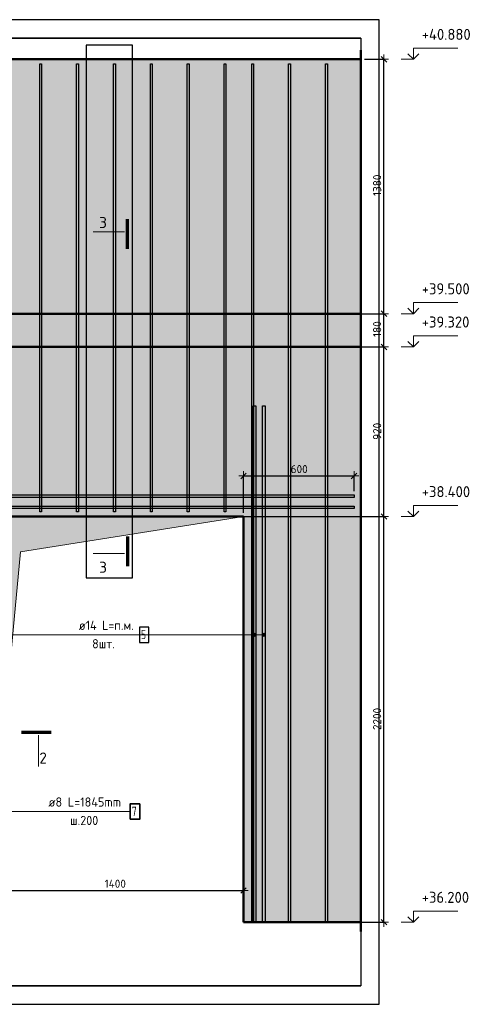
# Model space of a CAD drawing. Header units: millimetres. Extents: x -19950 to 69837, y -2757 to 40090.
# Tile 99 of 136: x 36227 to 38687, y 24268 to 29608. Entities that reach past the tile are written whole.
import ezdxf

# ---------------------------------------------------------------- set-up
doc = ezdxf.new("R2010")
doc.units = ezdxf.units.MM
doc.header["$PDMODE"] = 65
for name, color, linetype, lineweight in [('Standard', 7, 'Continuous', 25), ('Арм.стержн. вертикальными 1', 22, 'Continuous', 35), ('Арм.стержн. Доп. арматура', 180, 'Continuous', 35), ('Арм.стержн. Хомут', 240, 'Continuous', 35), ('Высотная отметки_ общее', 7, 'Continuous', 13), ('Размерная линия_ общее', 7, 'Continuous', 13), ('Фундамент (1)', 7, 'Continuous', 35)]:
    doc.layers.add(name, color=color, linetype=linetype, lineweight=lineweight)
doc.styles.add('ISOCPEUR', font='ISOCPEUR')
doc.dimstyles.new('DIMSTYLE_7', dxfattribs={"dimtxt": 44, "dimasz": 50, "dimexe": 0, "dimexo": 0, "dimgap": 22, "dimtad": 2, "dimdec": 0, "dimrnd": 5, "dimzin": 12, "dimdsep": 46, "dimtxsty": 'ISOCPEUR', "dimblk1": 'ALL_ML_STRICH', "dimblk2": 'ALL_ML_STRICH', "dimsah": 1, "dimcen": 0, "dimclrd": 7, "dimclre": 256, "dimclrt": 7, "dimadec": 0, "dimazin": 0, "dimtfac": 1, "dimtdec": 0, "dimtix": 1, "dimtmove": 2, "dimatfit": 3, "dimfxl": 0, "dimtzin": 0, "dimlwd": 0, "dimlwe": -3, "dimarcsym": 0})

# ---------------------------------------------------------------- blocks, each defined once
blk = doc.blocks.new('ALL_ML_STRICH')
at = {"color": 0, "linetype": 'ByBlock', "lineweight": -2}
for p, q in [((-1, 0), (0.5, 0)), ((-0.3, -0.3), (0.3, 0.3)), ((0, -0.5), (0, 0.5))]:
    blk.add_line(p, q, dxfattribs=at)
blk = doc.blocks.new('*D370')
at = {"layer": 'DEFPOINTS', "color": 7, "linetype": 'Continuous', "lineweight": 13, "transparency": 33554687}
for p in [(37440.8, 27134), (38040.8, 27030.7), (37440.8, 26913.7)]:
    blk.add_point(p, dxfattribs=at)
at = {"layer": 'Размерная линия_ общее', "color": 253, "linetype": 'Continuous', "lineweight": -2, "true_color": 0xa0a0a0, "transparency": 33554687}
for p, q in [((37440.8, 26933.7), (37440.8, 27134)), ((38040.8, 27050.7), (38040.8, 27134))]:
    blk.add_line(p, q, dxfattribs=at)
at = {"layer": 'Размерная линия_ общее', "color": 7, "linetype": 'Continuous', "lineweight": -2, "transparency": 33554687}
blk.add_line((37440.8, 27134), (38040.8, 27134), dxfattribs=at)
at = {"layer": 'Размерная линия_ общее', "color": 7, "linetype": 'Continuous', "lineweight": 13, "transparency": 33554687, "xscale": 50, "yscale": 50, "zscale": 50, "rotation": 180}
blk.add_blockref('ALL_ML_STRICH', (37440.8, 27134), dxfattribs=at)
at = {"layer": 'Размерная линия_ общее', "color": 7, "linetype": 'Continuous', "lineweight": 13, "transparency": 33554687, "xscale": 50, "yscale": 50, "zscale": 50}
blk.add_blockref('ALL_ML_STRICH', (38040.8, 27134), dxfattribs=at)
at = {"layer": 'Размерная линия_ общее', "color": 7, "linetype": 'Continuous', "lineweight": 13, "transparency": 33554687, "insert": (37743, 27171), "char_height": 44, "width": 132, "attachment_point": 5, "style": 'ISOCPEUR'}
blk.add_mtext('\\A1;{600}', dxfattribs=at)
blk = doc.blocks.new('*D371')
at = {"layer": 'DEFPOINTS', "color": 7, "linetype": 'Continuous', "lineweight": 13, "transparency": 33554687}
for p in [(37185.8, 26913.7), (37753.5, 24713.7), (38202.8, 24713.7)]:
    blk.add_point(p, dxfattribs=at)
at = {"layer": 'Размерная линия_ общее', "color": 253, "linetype": 'Continuous', "lineweight": -2, "true_color": 0xa0a0a0, "transparency": 33554687}
for p, q in [((37205.8, 26913.7), (38202.8, 26913.7)), ((37773.5, 24713.7), (38202.8, 24713.7))]:
    blk.add_line(p, q, dxfattribs=at)
at = {"layer": 'Размерная линия_ общее', "color": 7, "linetype": 'Continuous', "lineweight": -2, "transparency": 33554687}
blk.add_line((38202.8, 24713.7), (38202.8, 26913.7), dxfattribs=at)
at = {"layer": 'Размерная линия_ общее', "color": 7, "linetype": 'Continuous', "lineweight": 13, "transparency": 33554687, "xscale": 50, "yscale": 50, "zscale": 50}
for p, rotation in [((38202.8, 26913.7), 90), ((38202.8, 24713.7), 270)]:
    blk.add_blockref('ALL_ML_STRICH', p, dxfattribs=dict(at, rotation=rotation))
at = {"layer": 'Размерная линия_ общее', "color": 7, "linetype": 'Continuous', "lineweight": 13, "transparency": 33554687, "insert": (38165.8, 25815.9), "char_height": 44, "width": 176, "attachment_point": 5, "rotation": 90, "style": 'ISOCPEUR'}
blk.add_mtext('\\A1;{2200}', dxfattribs=at)
blk = doc.blocks.new('*D372')
at = {"layer": 'DEFPOINTS', "color": 7, "linetype": 'Continuous', "lineweight": 13, "transparency": 33554687}
for p in [(37935.6, 27833.7), (37185.8, 26913.7), (38202.8, 26913.7)]:
    blk.add_point(p, dxfattribs=at)
at = {"layer": 'Размерная линия_ общее', "color": 253, "linetype": 'Continuous', "lineweight": -2, "true_color": 0xa0a0a0, "transparency": 33554687}
for p, q in [((37955.6, 27833.7), (38202.8, 27833.7)), ((37205.8, 26913.7), (38202.8, 26913.7))]:
    blk.add_line(p, q, dxfattribs=at)
at = {"layer": 'Размерная линия_ общее', "color": 7, "linetype": 'Continuous', "lineweight": -2, "transparency": 33554687}
blk.add_line((38202.8, 26913.7), (38202.8, 27833.7), dxfattribs=at)
at = {"layer": 'Размерная линия_ общее', "color": 7, "linetype": 'Continuous', "lineweight": 13, "transparency": 33554687, "xscale": 50, "yscale": 50, "zscale": 50}
for p, rotation in [((38202.8, 27833.7), 90), ((38202.8, 26913.7), 270)]:
    blk.add_blockref('ALL_ML_STRICH', p, dxfattribs=dict(at, rotation=rotation))
at = {"layer": 'Размерная линия_ общее', "color": 7, "linetype": 'Continuous', "lineweight": 13, "transparency": 33554687, "insert": (38165.8, 27375.9), "char_height": 44, "width": 132, "attachment_point": 5, "rotation": 90, "style": 'ISOCPEUR'}
blk.add_mtext('\\A1;{920}', dxfattribs=at)
blk = doc.blocks.new('*D373')
at = {"layer": 'DEFPOINTS', "color": 7, "linetype": 'Continuous', "lineweight": 13, "transparency": 33554687}
for p in [(37935.6, 28013.7), (37935.6, 27833.7), (38202.8, 27833.7)]:
    blk.add_point(p, dxfattribs=at)
at = {"layer": 'Размерная линия_ общее', "color": 253, "linetype": 'Continuous', "lineweight": -2, "true_color": 0xa0a0a0, "transparency": 33554687}
for p, q in [((37955.6, 28013.7), (38202.8, 28013.7)), ((37955.6, 27833.7), (38202.8, 27833.7))]:
    blk.add_line(p, q, dxfattribs=at)
at = {"layer": 'Размерная линия_ общее', "color": 7, "linetype": 'Continuous', "lineweight": -2, "transparency": 33554687}
blk.add_line((38202.8, 27833.7), (38202.8, 28013.7), dxfattribs=at)
at = {"layer": 'Размерная линия_ общее', "color": 7, "linetype": 'Continuous', "lineweight": 13, "transparency": 33554687, "xscale": 50, "yscale": 50, "zscale": 50}
for p, rotation in [((38202.8, 28013.7), 90), ((38202.8, 27833.7), 270)]:
    blk.add_blockref('ALL_ML_STRICH', p, dxfattribs=dict(at, rotation=rotation))
at = {"layer": 'Размерная линия_ общее', "color": 7, "linetype": 'Continuous', "lineweight": 13, "transparency": 33554687, "insert": (38165.8, 27930.3), "char_height": 44, "width": 132, "attachment_point": 5, "rotation": 90, "style": 'ISOCPEUR'}
blk.add_mtext('\\A1;{180}', dxfattribs=at)
blk = doc.blocks.new('*D374')
at = {"layer": 'DEFPOINTS', "color": 7, "linetype": 'Continuous', "lineweight": 13, "transparency": 33554687}
for p in [(38076.5, 29393.7), (37935.6, 28013.7), (38202.8, 28013.7)]:
    blk.add_point(p, dxfattribs=at)
at = {"layer": 'Размерная линия_ общее', "color": 253, "linetype": 'Continuous', "lineweight": -2, "true_color": 0xa0a0a0, "transparency": 33554687}
for p, q in [((38096.5, 29393.7), (38202.8, 29393.7)), ((37955.6, 28013.7), (38202.8, 28013.7))]:
    blk.add_line(p, q, dxfattribs=at)
at = {"layer": 'Размерная линия_ общее', "color": 7, "linetype": 'Continuous', "lineweight": -2, "transparency": 33554687}
blk.add_line((38202.8, 28013.7), (38202.8, 29393.7), dxfattribs=at)
at = {"layer": 'Размерная линия_ общее', "color": 7, "linetype": 'Continuous', "lineweight": 13, "transparency": 33554687, "xscale": 50, "yscale": 50, "zscale": 50}
for p, rotation in [((38202.8, 29393.7), 90), ((38202.8, 28013.7), 270)]:
    blk.add_blockref('ALL_ML_STRICH', p, dxfattribs=dict(at, rotation=rotation))
at = {"layer": 'Размерная линия_ общее', "color": 7, "linetype": 'Continuous', "lineweight": 13, "transparency": 33554687, "insert": (38165.8, 28710.3), "char_height": 44, "width": 176, "attachment_point": 5, "rotation": 90, "style": 'ISOCPEUR'}
blk.add_mtext('\\A1;{1380}', dxfattribs=at)
blk = doc.blocks.new('COMPLEX_ELEVATIONDIM_15')
at = {"layer": 'Высотная отметки_ общее', "color": 7, "linetype": 'Continuous', "lineweight": 13, "transparency": 33554687}
for p, q in [((38362.8, 29393.7), (38332.8, 29423.7)), ((38362.8, 29393.7), (38362.8, 29453.7)), ((38362.8, 29453.7), (38602.8, 29453.7)), ((38362.8, 29393.7), (38392.8, 29423.7)), ((38362.8, 29393.7), (38296.7, 29393.7)), ((38362.8, 29393.7), (38362.8, 29393.7)), ((38362.8, 29393.7), (38362.8, 29393.7)), ((38362.8, 29393.7), (38362.8, 29393.7)), ((38362.8, 29393.7), (38362.8, 29393.7)), ((38362.8, 28013.7), (38332.8, 28043.7)), ((38362.8, 28013.7), (38362.8, 28073.7)), ((38362.8, 28073.7), (38602.8, 28073.7)), ((38362.8, 28013.7), (38392.8, 28043.7)), ((38362.8, 28013.7), (38296.7, 28013.7)), ((38362.8, 28013.7), (38362.8, 28013.7)), ((38362.8, 28013.7), (38362.8, 28013.7)), ((38362.8, 28013.7), (38362.8, 28013.7)), ((38362.8, 28013.7), (38362.8, 28013.7)), ((38362.8, 27833.7), (38362.8, 27893.7)), ((38362.8, 27893.7), (38602.8, 27893.7)), ((38362.8, 27833.7), (38296.7, 27833.7)), ((38362.8, 27833.7), (38332.8, 27863.7)), ((38362.8, 27833.7), (38392.8, 27863.7)), ((38362.8, 27833.7), (38362.8, 27833.7)), ((38362.8, 27833.7), (38362.8, 27833.7)), ((38362.8, 27833.7), (38362.8, 27833.7)), ((38362.8, 27833.7), (38362.8, 27833.7)), ((38362.8, 26913.7), (38362.8, 26973.7)), ((38362.8, 26973.7), (38602.8, 26973.7)), ((38362.8, 26913.7), (38296.7, 26913.7)), ((38362.8, 26913.7), (38332.8, 26943.7)), ((38362.8, 26913.7), (38392.8, 26943.7)), ((38362.8, 26913.7), (38362.8, 26913.7)), ((38362.8, 26913.7), (38362.8, 26913.7)), ((38362.8, 26913.7), (38362.8, 26913.7)), ((38362.8, 26913.7), (38362.8, 26913.7)), ((38362.8, 24713.7), (38332.8, 24743.7)), ((38362.8, 24713.7), (38362.8, 24773.7)), ((38362.8, 24773.7), (38602.8, 24773.7)), ((38362.8, 24713.7), (38392.8, 24743.7)), ((38362.8, 24713.7), (38362.8, 24713.7)), ((38362.8, 24713.7), (38362.8, 24713.7)), ((38362.8, 24713.7), (38362.8, 24713.7)), ((38362.8, 24713.7), (38362.8, 24713.7))]:
    blk.add_line(p, q, dxfattribs=at)
blk.add_lwpolyline([(38362.8, 24713.7), (38302.8, 24713.7), (38302.8, 24713.7), (38296.7, 24713.7)], dxfattribs=at)
at = {"layer": 'Высотная отметки_ общее', "color": 7, "linetype": 'Continuous', "lineweight": 13, "transparency": 33554687, "char_height": 60, "attachment_point": 7, "style": 'ISOCPEUR'}
for s, insert, width in [('\\W0.96;+40.880', (38407.8, 29498.7), 304.517), ('\\W0.96;+39.500', (38407.8, 28118.7), 298.477), ('\\W0.96;+39.320', (38407.8, 27938.7), 298.477), ('\\W0.96;+38.400', (38407.8, 27018.7), 304.517), ('\\W0.96;+36.200', (38407.8, 24818.7), 298.477)]:
    blk.add_mtext(s, dxfattribs=dict(at, insert=insert, width=width))
blk = doc.blocks.new('*D379')
at = {"layer": 'DEFPOINTS', "color": 7, "linetype": 'Continuous', "lineweight": 13, "transparency": 33554687}
for p in [(36040.8, 24885.3), (36040.8, 24713.7), (37440.8, 24713.7)]:
    blk.add_point(p, dxfattribs=at)
at = {"layer": 'Размерная линия_ общее', "color": 253, "linetype": 'Continuous', "lineweight": -2, "true_color": 0xa0a0a0, "transparency": 33554687}
for p, q in [((36040.8, 24733.7), (36040.8, 24885.3)), ((37440.8, 24733.7), (37440.8, 24885.3))]:
    blk.add_line(p, q, dxfattribs=at)
at = {"layer": 'Размерная линия_ общее', "color": 7, "linetype": 'Continuous', "lineweight": -2, "transparency": 33554687}
blk.add_line((36040.8, 24885.3), (37440.8, 24885.3), dxfattribs=at)
at = {"layer": 'Размерная линия_ общее', "color": 7, "linetype": 'Continuous', "lineweight": 13, "transparency": 33554687, "xscale": 50, "yscale": 50, "zscale": 50, "rotation": 180}
blk.add_blockref('ALL_ML_STRICH', (36040.8, 24885.3), dxfattribs=at)
at = {"layer": 'Размерная линия_ общее', "color": 7, "linetype": 'Continuous', "lineweight": 13, "transparency": 33554687, "xscale": 50, "yscale": 50, "zscale": 50}
blk.add_blockref('ALL_ML_STRICH', (37440.8, 24885.3), dxfattribs=at)
at = {"layer": 'Размерная линия_ общее', "color": 7, "linetype": 'Continuous', "lineweight": 13, "transparency": 33554687, "insert": (36745.2, 24922.3), "char_height": 44, "width": 176, "attachment_point": 5, "style": 'ISOCPEUR'}
blk.add_mtext('\\A1;{1400}', dxfattribs=at)

msp = doc.modelspace()

# ---------------------------------------------------------------- hatches: boundary and pattern name
at = {"linetype": 'Continuous', "lineweight": 13, "transparency": 33554687}
msp.add_hatch(color=7, dxfattribs=at).paths.add_polyline_path([(35765.8, 27833.7), (38076.5, 27833.7), (38076.5, 28013.7), (35765.8, 28013.7)])
at = {"layer": 'Standard', "linetype": 'Continuous', "lineweight": 13, "transparency": 33554687}
h = msp.add_hatch(color=7, dxfattribs=at)
h.paths.add_polyline_path([(36040.8, 26913.7), (37440.8, 26913.7), (37440.8, 24713.7), (38076.5, 24713.7), (38076.5, 29393.7), (35765.8, 29393.7), (35765.8, 24713.7), (36040.8, 24713.7)])
h.paths.add_polyline_path([(35860.8, 25883.7), (35860.7, 25881.6), (35860.3, 25879.5), (35859.8, 25877.5), (35859, 25875.5), (35858.1, 25873.7), (35856.9, 25871.9), (35855.6, 25870.3), (35854.1, 25868.8), (35852.5, 25867.5), (35850.8, 25866.3), (35848.9, 25865.4), (35846.9, 25864.6), (35844.9, 25864.1), (35842.9, 25863.8), (35840.8, 25863.7), (35838.7, 25863.8), (35836.6, 25864.1), (35834.6, 25864.6), (35832.6, 25865.4), (35830.8, 25866.3), (35829, 25867.5), (35827.4, 25868.8), (35825.9, 25870.3), (35824.6, 25871.9), (35823.4, 25873.7), (35822.5, 25875.5), (35821.7, 25877.5), (35821.2, 25879.5), (35820.9, 25881.6), (35820.8, 25883.7), (35820.9, 25885.8), (35821.2, 25887.8), (35821.7, 25889.8), (35822.5, 25891.8), (35823.4, 25893.7), (35824.6, 25895.4), (35825.9, 25897.1), (35827.4, 25898.5), (35829, 25899.8), (35830.8, 25901), (35832.6, 25901.9), (35834.6, 25902.7), (35836.6, 25903.2), (35838.7, 25903.6), (35840.8, 25903.7), (35842.9, 25903.6), (35844.9, 25903.2), (35846.9, 25902.7), (35848.9, 25901.9), (35850.8, 25901), (35852.5, 25899.8), (35854.1, 25898.5), (35855.6, 25897.1), (35856.9, 25895.4), (35858.1, 25893.7), (35859, 25891.8), (35859.8, 25889.8), (35860.3, 25887.8), (35860.7, 25885.8)], flags=16)
at = {"layer": 'Арм.стержн. Доп. арматура', "linetype": 'Continuous', "lineweight": 13, "transparency": 33554687}
for points in [[(37493, 26267.6), (37493, 26276.6), (37491.8, 26272.1)], [(37493, 26267.6), (37493, 26276.6), (37491.8, 26272.1)], [(37493, 26276.6), (37496.3, 26264.4), (37496.3, 26279.9)], [(37493, 26276.6), (37496.3, 26264.4), (37496.3, 26279.9)], [(37493, 26276.6), (37493, 26267.6), (37496.3, 26264.4)], [(37493, 26276.6), (37493, 26267.6), (37496.3, 26264.4)], [(37496.3, 26279.9), (37500.8, 26263.1), (37500.8, 26281.1)], [(37496.3, 26279.9), (37500.8, 26263.1), (37500.8, 26281.1)], [(37496.3, 26279.9), (37496.3, 26264.4), (37500.8, 26263.1)], [(37496.3, 26279.9), (37496.3, 26264.4), (37500.8, 26263.1)], [(37500.8, 26281.1), (37500.8, 26263.1), (37505.3, 26264.4)], [(37500.8, 26281.1), (37505.3, 26264.4), (37505.3, 26279.9)], [(37500.8, 26281.1), (37500.8, 26263.1), (37505.3, 26264.4)], [(37500.8, 26281.1), (37505.3, 26264.4), (37505.3, 26279.9)], [(37505.3, 26279.9), (37505.3, 26264.4), (37508.5, 26267.6)], [(37505.3, 26279.9), (37508.5, 26267.6), (37508.5, 26276.6)], [(37505.3, 26279.9), (37505.3, 26264.4), (37508.5, 26267.6)], [(37505.3, 26279.9), (37508.5, 26267.6), (37508.5, 26276.6)], [(37508.5, 26276.6), (37508.5, 26267.6), (37509.8, 26272.1)], [(37508.5, 26276.6), (37508.5, 26267.6), (37509.8, 26272.1)], [(37543, 26267.6), (37543, 26276.6), (37541.8, 26272.1)], [(37543, 26267.6), (37543, 26276.6), (37541.8, 26272.1)], [(37543, 26276.6), (37546.3, 26264.4), (37546.3, 26279.9)], [(37543, 26276.6), (37546.3, 26264.4), (37546.3, 26279.9)], [(37543, 26276.6), (37543, 26267.6), (37546.3, 26264.4)], [(37543, 26276.6), (37543, 26267.6), (37546.3, 26264.4)], [(37546.3, 26279.9), (37550.8, 26263.1), (37550.8, 26281.1)], [(37546.3, 26279.9), (37550.8, 26263.1), (37550.8, 26281.1)], [(37546.3, 26279.9), (37546.3, 26264.4), (37550.8, 26263.1)], [(37546.3, 26279.9), (37546.3, 26264.4), (37550.8, 26263.1)], [(37550.8, 26281.1), (37550.8, 26263.1), (37555.3, 26264.4)], [(37550.8, 26281.1), (37555.3, 26264.4), (37555.3, 26279.9)], [(37550.8, 26281.1), (37550.8, 26263.1), (37555.3, 26264.4)], [(37550.8, 26281.1), (37555.3, 26264.4), (37555.3, 26279.9)], [(37555.3, 26279.9), (37555.3, 26264.4), (37558.5, 26267.6)], [(37555.3, 26279.9), (37558.5, 26267.6), (37558.5, 26276.6)], [(37555.3, 26279.9), (37555.3, 26264.4), (37558.5, 26267.6)], [(37555.3, 26279.9), (37558.5, 26267.6), (37558.5, 26276.6)], [(37558.5, 26276.6), (37558.5, 26267.6), (37559.8, 26272.1)], [(37558.5, 26276.6), (37558.5, 26267.6), (37559.8, 26272.1)]]:
    msp.add_hatch(color=7, dxfattribs=at).paths.add_polyline_path(points)
at = {"layer": 'Фундамент (1)', "linetype": 'Continuous', "lineweight": 13, "true_color": 0x2d2d2d, "transparency": 33554687}
msp.add_hatch(color=250, dxfattribs=at).paths.add_polyline_path([(36231.7, 26722.7), (37440.8, 26913.7), (36040.8, 26913.7), (36040.8, 24713.7)])

# ---------------------------------------------------------------- linework, layer by layer
at = {"color": 52, "linetype": 'Continuous', "lineweight": -3, "transparency": 33554687}
for p, q in [((33547.4, 29508.3), (38076.5, 29508.3)), ((38076.5, 29508.3), (33547.4, 29508.3)), ((38076.5, 29508.3), (38076.5, 24368.4)), ((38076.5, 29508.3), (38076.5, 24368.4)), ((33547.4, 24368.4), (38076.5, 24368.4)), ((38076.5, 24368.4), (33547.4, 24368.4))]:
    msp.add_line(p, q, dxfattribs=at)
at = {"color": 7, "linetype": 'Continuous', "lineweight": 50, "transparency": 33554687}
for p, q in [((38076.5, 28063.7), (38076.5, 27783.7)), ((38076.5, 28013.7), (35765.8, 28013.7)), ((35765.8, 27833.7), (38076.5, 27833.7))]:
    msp.add_line(p, q, dxfattribs=at)
at = {"layer": 'Standard', "color": 52, "linetype": 'Continuous', "lineweight": -3, "transparency": 33554687}
for p, q in [((36587.2, 29471), (36587.2, 26581.3)), ((36839.2, 29471), (36587.2, 29471)), ((36587.2, 29471), (36587.2, 26581.3)), ((36839.2, 29471), (36587.2, 29471)), ((36839.2, 26581.3), (36839.2, 29471)), ((36839.2, 26581.3), (36839.2, 29471)), ((36587.2, 26581.3), (36839.2, 26581.3)), ((36587.2, 26581.3), (36839.2, 26581.3))]:
    msp.add_line(p, q, dxfattribs=at)
at = {"layer": 'Standard', "color": 7, "linetype": 'Continuous', "lineweight": 50, "transparency": 33554687}
for p, q in [((38076.5, 29443.7), (38076.5, 24663.7)), ((35765.8, 29393.7), (38076.5, 29393.7)), ((36040.8, 26913.7), (37440.8, 26913.7)), ((37440.8, 26913.7), (37440.8, 24713.7)), ((38076.5, 24713.7), (37440.8, 24713.7))]:
    msp.add_line(p, q, dxfattribs=at)
at = {"layer": 'Standard', "color": 7, "linetype": 'Continuous', "lineweight": 70, "transparency": 33554687}
for p, q in [((36811.9, 28365.6), (36811.9, 28526.4)), ((36811.9, 26805.6), (36811.9, 26644.8)), ((36237.3, 25743.8), (36398.1, 25743.8))]:
    msp.add_line(p, q, dxfattribs=at)
at = {"layer": 'Standard', "color": 7, "linetype": 'Continuous', "lineweight": 13, "transparency": 33554687}
for p, q in [((36795.9, 28457.9), (36626.3, 28457.9)), ((36795.9, 26713.3), (36626.3, 26713.3)), ((36329.6, 25727.8), (36329.6, 25558.2))]:
    msp.add_line(p, q, dxfattribs=at)
at = {"layer": 'Standard', "color": 7, "linetype": 'Continuous', "lineweight": 25, "transparency": 33554687}
msp.add_lwpolyline([(33447.4, 24268.4), (38176.5, 24268.4), (38176.5, 29608.3), (33447.4, 29608.3), (33447.4, 24268.4)], dxfattribs=at)
at = {"layer": 'Standard', "color": 7, "linetype": 'Continuous', "lineweight": 13, "transparency": 33554687}
msp.add_lwpolyline([(36040.8, 24713.7), (36231.7, 26722.7), (37440.8, 26913.7)], dxfattribs=at)
at = {"layer": 'Арм.стержн. вертикальными 1', "color": 4, "linetype": 'Continuous', "lineweight": 25, "transparency": 33554687}
for points in [[(36335.8, 26938.7), (36335.8, 29368.7), (36345.8, 29368.7), (36345.8, 26938.7), (36335.8, 26938.7)], [(36335.8, 26938.7), (36335.8, 29368.7), (36345.8, 29368.7), (36345.8, 26938.7), (36335.8, 26938.7)], [(36535.8, 26938.7), (36535.8, 29368.7), (36545.8, 29368.7), (36545.8, 26938.7), (36535.8, 26938.7)], [(36535.8, 26938.7), (36535.8, 29368.7), (36545.8, 29368.7), (36545.8, 26938.7), (36535.8, 26938.7)], [(36735.8, 26938.7), (36735.8, 29368.7), (36745.8, 29368.7), (36745.8, 26938.7), (36735.8, 26938.7)], [(36735.8, 26938.7), (36735.8, 29368.7), (36745.8, 29368.7), (36745.8, 26938.7), (36735.8, 26938.7)], [(36935.8, 26938.7), (36935.8, 29368.7), (36945.8, 29368.7), (36945.8, 26938.7), (36935.8, 26938.7)], [(36935.8, 26938.7), (36935.8, 29368.7), (36945.8, 29368.7), (36945.8, 26938.7), (36935.8, 26938.7)], [(37135.8, 26938.7), (37135.8, 29368.7), (37145.8, 29368.7), (37145.8, 26938.7), (37135.8, 26938.7)], [(37135.8, 26938.7), (37135.8, 29368.7), (37145.8, 29368.7), (37145.8, 26938.7), (37135.8, 26938.7)], [(37335.8, 26938.7), (37335.8, 29368.7), (37345.8, 29368.7), (37345.8, 26938.7), (37335.8, 26938.7)], [(37335.8, 26938.7), (37335.8, 29368.7), (37345.8, 29368.7), (37345.8, 26938.7), (37335.8, 26938.7)], [(37485.8, 24713.7), (37485.8, 29368.7), (37495.8, 29368.7), (37495.8, 24713.7), (37485.8, 24713.7)], [(37485.8, 24713.7), (37485.8, 29368.7), (37495.8, 29368.7), (37495.8, 24713.7), (37485.8, 24713.7)], [(37685.8, 24713.7), (37685.8, 29368.7), (37695.8, 29368.7), (37695.8, 24713.7), (37685.8, 24713.7)], [(37685.8, 24713.7), (37685.8, 29368.7), (37695.8, 29368.7), (37695.8, 24713.7), (37685.8, 24713.7)], [(37885.8, 24713.7), (37885.8, 29368.7), (37895.8, 29368.7), (37895.8, 24713.7), (37885.8, 24713.7)], [(37885.8, 24713.7), (37885.8, 29368.7), (37895.8, 29368.7), (37895.8, 24713.7), (37885.8, 24713.7)]]:
    msp.add_lwpolyline(points, dxfattribs=at)
at = {"layer": 'Арм.стержн. Доп. арматура', "color": 7, "linetype": 'Continuous', "lineweight": 13, "transparency": 33554687}
for p, q in [((36875.9, 26272.1), (35930.8, 26272.1)), ((36875.9, 26272.1), (35930.8, 26272.1)), ((36875.9, 26272.1), (35980.8, 26272.1)), ((36875.9, 26272.1), (35980.8, 26272.1)), ((36363.4, 26272.1), (36875.9, 26272.1)), ((36875.9, 26272.1), (37500.8, 26272.1)), ((36875.9, 26272.1), (37550.8, 26272.1)), ((36875.9, 26272.1), (37500.8, 26272.1)), ((36875.9, 26272.1), (37550.8, 26272.1)), ((37491.8, 26272.1), (37491.8, 26272.1)), ((37491.8, 26272.1), (37491.8, 26272.1)), ((37500.8, 26281.1), (37500.8, 26281.1)), ((37500.8, 26281.1), (37500.8, 26281.1)), ((37509.8, 26272.1), (37509.8, 26272.1)), ((37509.8, 26272.1), (37509.8, 26272.1)), ((37541.8, 26272.1), (37541.8, 26272.1)), ((37541.8, 26272.1), (37541.8, 26272.1)), ((37550.8, 26281.1), (37550.8, 26281.1)), ((37550.8, 26281.1), (37550.8, 26281.1)), ((37559.8, 26272.1), (37559.8, 26272.1)), ((37559.8, 26272.1), (37559.8, 26272.1)), ((37500.8, 26263.1), (37500.8, 26263.1)), ((37500.8, 26263.1), (37500.8, 26263.1)), ((37550.8, 26263.1), (37550.8, 26263.1)), ((37550.8, 26263.1), (37550.8, 26263.1))]:
    msp.add_line(p, q, dxfattribs=at)
at = {"layer": 'Арм.стержн. Доп. арматура', "color": 7, "linetype": 'Continuous', "lineweight": 25, "transparency": 33554687}
for points in [[(37493.8, 24713.7), (37493.8, 27513.7), (37507.8, 27513.7), (37507.8, 24713.7), (37493.8, 24713.7)], [(37493.8, 24713.7), (37493.8, 27513.7), (37507.8, 27513.7), (37507.8, 24713.7), (37493.8, 24713.7)], [(37543.8, 24713.7), (37543.8, 27513.7), (37557.8, 27513.7), (37557.8, 24713.7), (37543.8, 24713.7)], [(37543.8, 24713.7), (37543.8, 27513.7), (37557.8, 27513.7), (37557.8, 24713.7), (37543.8, 24713.7)], [(38040.8, 27016.7), (33835.8, 27016.7), (33835.8, 27030.7), (38040.8, 27030.7), (38040.8, 27016.7)], [(38040.8, 27016.7), (33835.8, 27016.7), (33835.8, 27030.7), (38040.8, 27030.7), (38040.8, 27016.7)], [(38040.8, 26956.7), (33835.8, 26956.7), (33835.8, 26970.7), (38040.8, 26970.7), (38040.8, 26956.7)], [(38040.8, 26956.7), (33835.8, 26956.7), (33835.8, 26970.7), (38040.8, 26970.7), (38040.8, 26956.7)], [(36875.9, 26230.5), (36927.6, 26230.5), (36927.6, 26313.8), (36875.9, 26313.8), (36875.9, 26230.5)]]:
    msp.add_lwpolyline(points, dxfattribs=at)
at = {"layer": 'Арм.стержн. Доп. арматура', "color": 7, "linetype": 'Continuous', "lineweight": 13, "transparency": 33554687}
for centre in [(37500.8, 26272.1), (37500.8, 26272.1), (37550.8, 26272.1), (37550.8, 26272.1)]:
    msp.add_circle(centre, 9, dxfattribs=at)
at = {"layer": 'Арм.стержн. Хомут', "color": 7, "linetype": 'Continuous', "lineweight": 13, "transparency": 33554687}
msp.add_line((36141, 25313.8), (36826, 25313.8), dxfattribs=at)
at = {"layer": 'Арм.стержн. Хомут', "color": 7, "linetype": 'Continuous', "lineweight": 35, "transparency": 33554687}
msp.add_lwpolyline([(36826, 25272.1), (36877.7, 25272.1), (36877.7, 25355.5), (36826, 25355.5), (36826, 25272.1)], dxfattribs=at)

# ---------------------------------------------------------------- block references
at = {"layer": 'Высотная отметки_ общее', "color": 7, "linetype": 'Continuous', "lineweight": 13, "transparency": 33554687}
msp.add_blockref('COMPLEX_ELEVATIONDIM_15', (0, 0), dxfattribs=at)

# ---------------------------------------------------------------- texts
at = {"layer": 'Standard', "color": 7, "linetype": 'Continuous', "lineweight": 13, "transparency": 33554687, "char_height": 60, "width": 65.333, "attachment_point": 7, "style": 'ISOCPEUR'}
for s, insert in [('\\A1;{\\fISOCPEUR|i0|b0;\\H60.000000;\\W1.000000;\\C7;3}\\P', (36658, 28478.5)), ('\\A1;{\\fISOCPEUR|i0|b0;\\H60.000000;\\W1.000000;\\C7;3}\\P', (36658, 26608.7)), ('\\A1;{\\fISOCPEUR|i0|b0;\\H60.000000;\\W1.000000;\\C7;2}\\P', (36333.4, 25574.2))]:
    msp.add_mtext(s, dxfattribs=dict(at, insert=insert))
at = {"layer": 'Арм.стержн. Доп. арматура', "color": 7, "linetype": 'Continuous', "lineweight": 25, "transparency": 33554687, "char_height": 50, "attachment_point": 7, "style": 'ISOCPEUR'}
for s, insert, width in [('\\W0.94;ø14 L=п.м.', (36547.6, 26298.8), 338.338), ('\\W0.78;5', (36884.3, 26248.8), 54.401), ('\\W0.94;8шт. ', (36620.1, 26198.8), 193.548)]:
    msp.add_mtext(s, dxfattribs=dict(at, insert=insert, width=width))
at = {"layer": 'Арм.стержн. Хомут', "color": 7, "linetype": 'Continuous', "lineweight": 25, "transparency": 33554687, "char_height": 50, "attachment_point": 7, "style": 'ISOCPEUR'}
for s, insert, width in [('\\W0.96;ø8 L=1845mm ', (36382.7, 25340.5), 458.725), ('\\W0.78;7', (36834.3, 25290.5), 54.401), ('\\W0.95;ш.200 ', (36500.2, 25240.5), 218.666)]:
    msp.add_mtext(s, dxfattribs=dict(at, insert=insert, width=width))

# ---------------------------------------------------------------- dimensions: what is measured, and where the dimension line sits
at = {"layer": 'Размерная линия_ общее', "color": 7, "linetype": 'Continuous', "lineweight": 13, "transparency": 33554687}
for base, p1, p2, picture, middle in [((38202.8, 29393.7), (37955.6, 28013.7), (38096.5, 29393.7), '*D374', (38165.8, 28710.3)), ((38202.8, 28013.7), (37955.6, 27833.7), (37955.6, 28013.7), '*D373', (38165.8, 27930.3)), ((38202.8, 27833.7), (37205.8, 26913.7), (37955.6, 27833.7), '*D372', (38165.8, 27375.9)), ((38202.8, 26913.7), (37773.5, 24713.7), (37205.8, 26913.7), '*D371', (38165.8, 25815.9))]:
    dim = msp.add_linear_dim(base=base, p1=p1, p2=p2, angle=90, dimstyle='DIMSTYLE_7', override={"dimpost": '<>', "dimclrd": 7, "dimclre": 253, "dimclrt": 7, "dimlwd": 0, "dimlwe": 65533}, dxfattribs=at)
    dim.commit()
    dim.dimension.update_dxf_attribs({"geometry": picture, "text_midpoint": middle, "dimtype": 160})
for base, p1, p2, picture, middle in [((38040.8, 27134), (37440.8, 26933.7), (38040.8, 27050.7), '*D370', (37743, 27171)), ((37440.8, 24885.3), (36040.8, 24733.7), (37440.8, 24733.7), '*D379', (36745.2, 24922.3))]:
    dim = msp.add_linear_dim(base=base, p1=p1, p2=p2, dimstyle='DIMSTYLE_7', override={"dimpost": '<>', "dimclrd": 7, "dimclre": 253, "dimclrt": 7, "dimlwd": 0, "dimlwe": 65533}, dxfattribs=at)
    dim.commit()
    dim.dimension.update_dxf_attribs({"geometry": picture, "text_midpoint": middle, "dimtype": 160})

doc.saveas('drawing.dxf')
